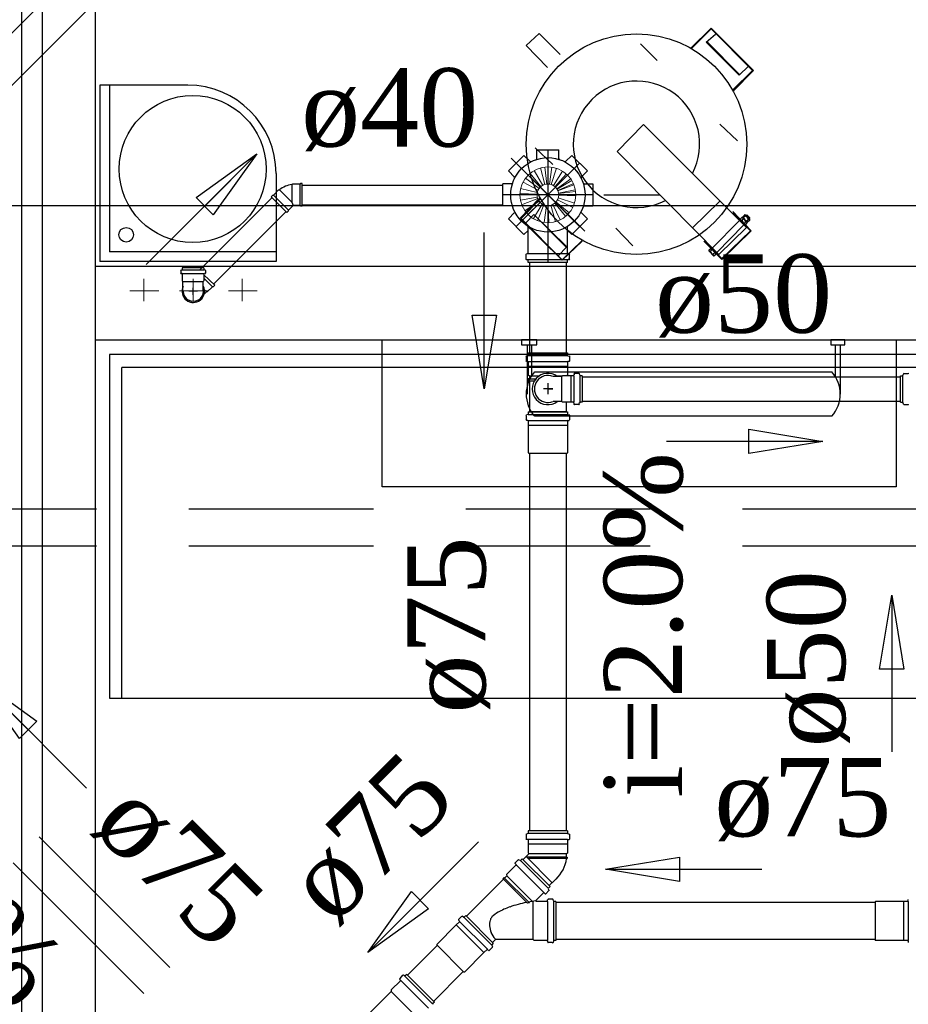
# Model space of a CAD drawing. Header units: millimetres. Extents: x 335 to 739279, y -1 to 84.
# Tile 17 of 244: x 352.34 to 354.74, y 29.16 to 31.83. Entities that reach past the tile are written whole.
import ezdxf

# ---------------------------------------------------------------- set-up
doc = ezdxf.new("R2010")
doc.units = ezdxf.units.MM
doc.header["$MEASUREMENT"] = 0
doc.linetypes.add('DASHDOT', pattern=[25.4, 12.7, -6.35, 0, -6.35])
doc.linetypes.add('Dashed', pattern=[0.75, 0.5, -0.25])
for name, color, linetype, lineweight in [('CV-Sentido tubo', 7, 'Continuous', 20), ('CV-Seção tubo', 1, 'Continuous', 30), ('CV-Textos tubo', 7, 'Continuous', 20), ('Nível 1', 7, 'Continuous', 5), ('Simbolos', 1, 'Continuous', 30), ('SIMBOLOS INT', 8, 'Continuous', 5), ('Simbolos_int', 1, 'Continuous', 30), ('TQ-Sentido tubo', 7, 'Continuous', 20), ('TQ-Seção tubo', 1, 'Continuous', 30), ('TQ-Textos tubo', 7, 'Continuous', 20)]:
    doc.layers.add(name, color=color, linetype=linetype, lineweight=lineweight)
doc.styles.add('TimesNewRoman', font='times.ttf')
doc.dimstyles.get("Standard").update_dxf_attribs({"dimtxt": 0.18, "dimasz": 0.18, "dimexe": 0.18, "dimexo": 0.0625, "dimgap": 0.09, "dimtad": 0, "dimtih": 1, "dimtoh": 1, "dimdec": 4, "dimzin": 0, "dimdsep": 46, "dimtxsty": 'Standard', "dimcen": 0.09, "dimadec": 0, "dimazin": 0, "dimtfac": 1, "dimtdec": 4, "dimtofl": 0, "dimtmove": 0, "dimatfit": 3, "dimfxl": 0, "dimtolj": 1, "dimtzin": 0, "dimarcsym": 0})

msp = doc.modelspace()

# ---------------------------------------------------------------- linework, layer by layer
at = {"color": 7}
for p, q in [((352.3408, 28.0579), (352.3408, 32.1219)), ((352.5398, 32.1219), (352.5398, 28.0579)), ((352.3958, 32.0619), (352.3958, 28.1169)), ((353.7068, 31.7579), (353.7418, 31.7909)), ((353.7988, 31.7339), (353.7418, 31.7909)), ((354.1528, 31.7509), (354.2078, 31.8049)), ((354.1558, 31.7509), (354.2078, 31.8029)), ((354.2078, 31.8049), (354.3228, 31.6909)), ((354.2078, 31.8029), (354.3198, 31.6909)), ((354.1948, 31.7669), (354.2198, 31.7889)), ((354.1948, 31.7669), (354.2838, 31.6779)), ((354.1968, 31.7679), (354.2848, 31.6799)), ((353.7648, 31.6989), (353.7068, 31.7579)), ((354.3198, 31.6909), (354.2668, 31.6379)), ((354.3228, 31.6909), (354.2678, 31.6349)), ((354.2838, 31.6779), (354.3088, 31.7019)), ((353.9538, 31.4709), (354.0248, 31.5439)), ((354.3038, 31.2659), (354.0248, 31.5439)), ((354.2288, 31.1929), (353.9538, 31.4709)), ((353.8658, 31.2559), (353.6668, 31.4529)), ((353.7438, 31.3459), (353.6898, 31.2899)), ((353.7468, 31.3439), (353.6938, 31.2899)), ((353.9178, 31.3539), (354.0678, 31.3539)), ((354.1568, 31.2639), (354.2318, 31.3369)), ((353.6898, 31.2899), (353.8048, 31.1769)), ((353.6938, 31.2899), (353.8048, 31.1779)), ((353.7278, 31.3009), (353.7058, 31.2779)), ((353.7278, 31.3009), (353.8148, 31.2129)), ((353.7278, 31.3009), (353.8168, 31.2129)), ((354.2108, 31.2099), (354.2838, 31.2839)), ((354.3168, 31.2569), (354.2668, 31.3089)), ((354.3148, 31.2569), (354.2668, 31.3049)), ((354.2908, 31.2929), (354.2878, 31.2889)), ((354.2878, 31.2879), (354.2878, 31.2889)), ((354.2928, 31.2929), (354.2908, 31.2929)), ((354.2948, 31.2899), (354.2908, 31.2849)), ((354.2988, 31.2999), (354.2928, 31.2939)), ((354.2928, 31.2929), (354.2928, 31.2939)), ((354.3048, 31.2799), (354.2928, 31.2929)), ((354.2998, 31.2959), (354.2958, 31.2929)), ((354.2998, 31.2999), (354.2988, 31.2999)), ((354.3118, 31.2879), (354.2998, 31.2999)), ((354.3008, 31.2959), (354.3048, 31.2999)), ((354.3008, 31.2959), (354.3048, 31.2999)), ((354.3118, 31.2929), (354.3048, 31.2999)), ((354.3118, 31.2899), (354.3048, 31.2999)), ((354.3088, 31.2879), (354.3048, 31.2839)), ((354.3118, 31.2849), (354.3068, 31.2799)), ((354.3088, 31.2889), (354.3118, 31.2929)), ((354.3088, 31.2889), (354.3118, 31.2899)), ((354.3118, 31.2929), (354.3118, 31.2899)), ((354.3118, 31.2879), (354.3118, 31.2849)), ((354.2238, 31.1979), (354.2958, 31.2719)), ((354.2288, 31.1929), (354.3038, 31.2659)), ((354.2368, 31.1789), (354.3168, 31.2569)), ((354.2368, 31.1819), (354.3148, 31.2569)), ((354.3038, 31.2819), (354.2988, 31.2779)), ((354.2998, 31.2739), (354.3008, 31.2739)), ((354.3048, 31.2779), (354.3008, 31.2739)), ((354.3048, 31.2799), (354.3048, 31.2779)), ((354.3048, 31.2799), (354.3068, 31.2799)), ((353.8168, 31.2129), (353.7938, 31.1889)), ((353.8048, 31.1779), (353.8578, 31.2299)), ((353.8048, 31.1769), (353.8588, 31.2289)), ((354.2368, 31.1789), (354.1878, 31.2289)), ((354.2368, 31.1819), (354.1888, 31.2299)), ((354.2078, 31.2089), (354.2028, 31.2039)), ((354.2028, 31.2019), (354.2028, 31.2039)), ((354.2088, 31.2049), (354.2048, 31.1999)), ((354.2148, 31.1889), (354.2028, 31.2019)), ((354.2148, 31.1889), (354.2028, 31.2019)), ((354.2188, 31.1979), (354.2128, 31.1929)), ((354.2148, 31.1889), (354.2158, 31.1889)), ((354.2208, 31.1939), (354.2158, 31.1889)), ((352.5398, 31.1609), (354.9928, 31.1609)), ((352.5398, 30.9619), (355.7238, 30.9619)), ((353.7098, 30.9479), (353.7098, 30.8149)), ((353.7218, 30.9479), (353.7218, 30.8629)), ((354.5438, 30.9479), (354.5438, 30.8629)), ((354.5578, 30.9479), (354.5578, 30.8149)), ((352.5788, 30.9219), (352.5788, 29.9919)), ((356.0278, 30.9219), (352.5788, 30.9219)), ((352.6118, 29.9919), (352.6118, 30.8869)), ((356.0278, 30.8869), (352.6118, 30.8869)), ((353.7308, 30.8749), (354.5348, 30.8749)), ((354.5348, 30.7549), (353.7308, 30.7549)), ((352.5788, 29.9919), (356.0278, 29.9919))]:
    msp.add_line(p, q, dxfattribs=at)
at = {"color": 8}
for p, q in [((352.7908, 31.6509), (352.5528, 31.6509)), ((352.5528, 31.6509), (352.5528, 31.1739)), ((352.5788, 31.6509), (352.5788, 31.1999)), ((353.0298, 31.4119), (353.0298, 31.1739)), ((353.0298, 31.1999), (352.5788, 31.1999)), ((353.0298, 31.1739), (352.5528, 31.1739))]:
    msp.add_line(p, q, dxfattribs=at)
at = {"color": 7}
for points in [[(354.0168, 31.7629), (354.0618, 31.7179)], [(354.2798, 31.4999), (354.2318, 31.5449)], [(353.7318, 31.4809), (353.7788, 31.4359)], [(353.9958, 31.2159), (353.9498, 31.2639)]]:
    msp.add_lwpolyline(points, dxfattribs=at)
at = {"color": 3}
msp.add_lwpolyline([(365.3852, 27.2475), (348.9989, 27.2475), (348.9989, 31.3252), (365.3852, 31.3252)], close=True, dxfattribs=at)
at = {"color": 7, "linetype": 'Continuous'}
msp.add_lwpolyline([(354.7088, 30.9619), (354.7088, 30.5639), (353.3168, 30.5639), (353.3168, 30.9619)], dxfattribs=at)
at = {"color": 7}
for points in [[(353.6948, 30.9619), (353.6948, 30.9479), (353.7358, 30.9479), (353.7358, 30.9619), (353.6948, 30.9619)], [(354.5318, 30.9619), (354.5318, 30.9479), (354.5698, 30.9479), (354.5698, 30.9619), (354.5318, 30.9619)]]:
    msp.add_lwpolyline(points, close=True, dxfattribs=at)
msp.add_circle((354.0058, 31.4909), 0.2985, dxfattribs=at)
at = {"color": 8}
for centre, radius in [((352.8038, 31.4239), 0.199), ((352.6238, 31.2459), 0.0199)]:
    msp.add_circle(centre, radius, dxfattribs=at)
at = {"color": 7}
for centre, radius, start, end in [((354.0058, 31.4909), 0.1711, 332.454, 297.26), ((354.2888, 31.2879), 0.00224, 158.911, 290.803), ((354.3038, 31.2899), 0.0136, 199.375, 250.339), ((354.2928, 31.2899), 0.00224, 338.911, 110.803), ((354.2888, 31.2769), 0.0136, 19.3754, 70.3387), ((354.2958, 31.2939), 0.00224, 158.911, 290.803), ((354.3088, 31.2959), 0.0136, 199.375, 250.339), ((354.2988, 31.2979), 0.00224, 338.911, 110.803), ((354.2958, 31.2839), 0.0136, 19.3754, 70.3387), ((354.3068, 31.2839), 0.00224, 158.911, 290.803), ((354.3108, 31.2849), 0.00224, 338.911, 110.803), ((354.2998, 31.2769), 0.00224, 158.911, 290.803), ((354.3038, 31.2799), 0.00224, 338.911, 110.803), ((354.2038, 31.2039), 0.00224, 158.911, 290.803), ((354.2188, 31.2049), 0.0136, 199.375, 250.339), ((354.2148, 31.1919), 0.00224, 158.911, 290.803), ((353.7968, 30.8149), 0.0897, 138.256, 221.744), ((354.4678, 30.8149), 0.0897, 318.256, 41.7442)]:
    msp.add_arc(centre, radius, start, end, dxfattribs=at)
at = {"color": 8}
msp.add_arc((352.7908, 31.4119), 0.2388, 0, 90, dxfattribs=at)
at = {"layer": 'CV-Seção tubo'}
for p, q in [((353.8588, 30.8619), (354.7205, 30.8619)), ((353.8588, 30.7952), (354.7205, 30.7952))]:
    msp.add_line(p, q, dxfattribs=at)
at = {"layer": 'Nível 1'}
for p, q in [((353.7518, 31.3789), (353.7288, 31.4199)), ((353.7578, 31.3819), (353.7458, 31.4269)), ((353.7628, 31.3829), (353.7578, 31.4289)), ((353.7698, 31.3829), (353.7768, 31.4289)), ((353.7748, 31.3819), (353.7888, 31.4259)), ((353.7808, 31.3789), (353.8058, 31.4179)), ((353.7418, 31.3709), (353.7048, 31.3989)), ((353.7468, 31.3769), (353.7178, 31.4119)), ((353.7848, 31.3759), (353.8158, 31.4099)), ((353.7868, 31.3749), (353.8188, 31.4069)), ((353.7898, 31.3699), (353.8278, 31.3969)), ((353.7908, 31.3689), (353.8308, 31.3929)), ((353.7368, 31.3599), (353.6918, 31.3709)), ((353.7398, 31.3669), (353.6988, 31.3879)), ((353.7928, 31.3659), (353.8348, 31.3849)), ((353.7928, 31.3649), (353.8358, 31.3809)), ((353.7948, 31.3589), (353.8398, 31.3679)), ((353.7368, 31.3559), (353.6908, 31.3579)), ((353.7368, 31.3479), (353.6918, 31.3399)), ((353.7388, 31.3439), (353.6948, 31.3269)), ((353.7418, 31.3369), (353.7038, 31.3109)), ((353.7918, 31.3409), (353.8338, 31.3199)), ((353.7938, 31.3459), (353.8378, 31.3319)), ((353.7948, 31.3579), (353.8408, 31.3629)), ((353.7948, 31.3529), (353.8408, 31.3509)), ((353.7448, 31.3329), (353.7118, 31.3009)), ((353.7508, 31.3289), (353.7268, 31.2899)), ((353.7548, 31.3269), (353.7378, 31.2839)), ((353.7618, 31.3249), (353.7558, 31.2789)), ((353.7668, 31.3249), (353.7688, 31.2779)), ((353.7738, 31.3259), (353.7868, 31.2809)), ((353.7788, 31.3279), (353.7988, 31.2859)), ((353.7848, 31.3319), (353.8138, 31.2959)), ((353.7878, 31.3349), (353.8238, 31.3049))]:
    msp.add_line(p, q, dxfattribs=at)
for radius in [0.0756, 0.0293]:
    msp.add_circle((353.7658, 31.3539), radius, dxfattribs=at)
at = {"layer": 'Simbolos'}
for p, q in [((353.7358, 31.4519), (353.7358, 31.4759)), ((353.7358, 31.4519), (353.7358, 31.4759)), ((353.7358, 31.4759), (353.7958, 31.4759)), ((353.7358, 31.4759), (353.7958, 31.4759)), ((353.7958, 31.4519), (353.7958, 31.4759)), ((353.7958, 31.4519), (353.7958, 31.4759)), ((353.6588, 31.4189), (353.7008, 31.4609)), ((353.6588, 31.4189), (353.7008, 31.4609)), ((353.7178, 31.4439), (353.7008, 31.4609)), ((353.7178, 31.4439), (353.7008, 31.4609)), ((353.8138, 31.4439), (353.8308, 31.4609)), ((353.8138, 31.4439), (353.8308, 31.4609)), ((353.8308, 31.4609), (353.8728, 31.4189)), ((353.8308, 31.4609), (353.8728, 31.4189)), ((353.6758, 31.4019), (353.6588, 31.4189)), ((353.6758, 31.4019), (353.6588, 31.4189)), ((353.8558, 31.4019), (353.8728, 31.4189)), ((353.8558, 31.4019), (353.8728, 31.4189)), ((353.0224, 31.3532), (353.0366, 31.3674)), ((353.0366, 31.3674), (353.0394, 31.3674)), ((353.0748, 31.3829), (353.0726, 31.3808)), ((353.0946, 31.3829), (353.0748, 31.3829)), ((353.096, 31.3843), (353.0946, 31.3829)), ((353.1002, 31.3843), (353.096, 31.3843)), ((353.1002, 31.3235), (353.1002, 31.3843)), ((353.6438, 31.3239), (353.6438, 31.3839)), ((353.6438, 31.3239), (353.6438, 31.3839)), ((353.6678, 31.3839), (353.6438, 31.3839)), ((353.6678, 31.3839), (353.6438, 31.3839)), ((353.8638, 31.3839), (353.8878, 31.3839)), ((353.8878, 31.3839), (353.8878, 31.3239)), ((353.0168, 31.349), (353.021, 31.3532)), ((353.0592, 31.3065), (353.0168, 31.349)), ((353.021, 31.3532), (353.0224, 31.3532)), ((353.0592, 31.3065), (353.0635, 31.3108)), ((353.0635, 31.3122), (353.0762, 31.3249)), ((353.0635, 31.3108), (353.0635, 31.3122)), ((353.0946, 31.3249), (353.0762, 31.3249)), ((353.096, 31.3235), (353.0946, 31.3249)), ((353.1002, 31.3235), (353.096, 31.3235)), ((353.6678, 31.3239), (353.6438, 31.3239)), ((353.6678, 31.3239), (353.6438, 31.3239)), ((353.8638, 31.3239), (353.8878, 31.3239)), ((353.6758, 31.3059), (353.6588, 31.2889)), ((353.7008, 31.2469), (353.6588, 31.2889)), ((353.8728, 31.2889), (353.8308, 31.2469)), ((353.8558, 31.3059), (353.8728, 31.2889)), ((353.7128, 31.2579), (353.7008, 31.2469)), ((353.7128, 31.1959), (353.7128, 31.2679)), ((353.8188, 31.1959), (353.8188, 31.2679)), ((353.8188, 31.2579), (353.8308, 31.2469)), ((353.7068, 31.1799), (353.7068, 31.1929)), ((353.7078, 31.1939), (353.7108, 31.1949)), ((353.7078, 31.1789), (353.7108, 31.1789)), ((353.7128, 31.1709), (353.7128, 31.1769)), ((353.8188, 31.1709), (353.8188, 31.1769)), ((353.8238, 31.1939), (353.8208, 31.1949)), ((353.8238, 31.1789), (353.8208, 31.1789)), ((353.8248, 31.1799), (353.8248, 31.1929)), ((352.7725, 31.1502), (352.7745, 31.1512)), ((352.8345, 31.1562), (352.7755, 31.1562)), ((352.7755, 31.1562), (352.7755, 31.1522)), ((352.8345, 31.1562), (352.8345, 31.1522)), ((352.8375, 31.1502), (352.8355, 31.1512)), ((353.8188, 31.1709), (353.7128, 31.1709)), ((352.7715, 31.1492), (352.7715, 31.1422)), ((352.7725, 31.1412), (352.7745, 31.1412)), ((352.7755, 31.1402), (352.7755, 31.1212)), ((352.8345, 31.1402), (352.8345, 31.1212)), ((352.8635, 31.1092), (352.8345, 31.1372)), ((352.8375, 31.1412), (352.8355, 31.1412)), ((352.8385, 31.1492), (352.8385, 31.1422)), ((352.7755, 31.1212), (352.7775, 31.1192)), ((352.7775, 31.1062), (352.7775, 31.1192)), ((352.7775, 31.0932), (352.7775, 31.1062)), ((352.8345, 31.1212), (352.8325, 31.1192)), ((352.8325, 31.1062), (352.8325, 31.1192)), ((352.8325, 31.0932), (352.8325, 31.1062)), ((352.8575, 31.1052), (352.8435, 31.0912)), ((352.8595, 31.1052), (352.8575, 31.1052)), ((352.8635, 31.1092), (352.8595, 31.1052)), ((352.8335, 31.0832), (352.8415, 31.0912)), ((352.8435, 31.0912), (352.8415, 31.0912)), ((353.7068, 30.9166), (353.7068, 30.9046)), ((353.7118, 30.9186), (353.7078, 30.9176)), ((353.7128, 30.9266), (353.8188, 30.9266)), ((353.7128, 30.9266), (353.7128, 30.9206)), ((353.8188, 30.9266), (353.8188, 30.9206)), ((353.8198, 30.9186), (353.8238, 30.9176)), ((353.8248, 30.9166), (353.8248, 30.9046)), ((353.7118, 30.9036), (353.7078, 30.9036)), ((353.7128, 30.9016), (353.7128, 30.8906)), ((353.7128, 30.8906), (353.7128, 30.8666)), ((353.8188, 30.9016), (353.8188, 30.8906)), ((353.8188, 30.8906), (353.8188, 30.8666)), ((353.8198, 30.9036), (353.8238, 30.9036)), ((353.7128, 30.8666), (353.7158, 30.8646)), ((353.7158, 30.8646), (353.7158, 30.8556)), ((353.8038, 30.8626), (353.7798, 30.8626)), ((353.8058, 30.8646), (353.8038, 30.8626)), ((353.8288, 30.8646), (353.8058, 30.8646)), ((353.8188, 30.8666), (353.8168, 30.8646)), ((353.8348, 30.8646), (353.8288, 30.8646)), ((353.8368, 30.8696), (353.8368, 30.8666)), ((353.8498, 30.8706), (353.8378, 30.8706)), ((353.8508, 30.8696), (353.8518, 30.8656)), ((353.8588, 30.8646), (353.8538, 30.8646)), ((353.8588, 30.8646), (353.8588, 30.7926)), ((354.7205, 30.7926), (354.7205, 30.8646)), ((354.7205, 30.8646), (354.7265, 30.8646)), ((354.7285, 30.8696), (354.7275, 30.8656)), ((354.7305, 30.8706), (354.7415, 30.8706)), ((353.7128, 30.8556), (353.7128, 30.8516)), ((353.7148, 30.8556), (353.7128, 30.8556)), ((353.7148, 30.8506), (353.7128, 30.8516)), ((353.7158, 30.8506), (353.7158, 30.7666)), ((353.8038, 30.7946), (353.7798, 30.7946)), ((353.8058, 30.7926), (353.8038, 30.7946)), ((353.8288, 30.7926), (353.8058, 30.7926)), ((353.8158, 30.7926), (353.8158, 30.7666)), ((353.8348, 30.7926), (353.8288, 30.7926)), ((353.8368, 30.7876), (353.8368, 30.7906)), ((353.8498, 30.7866), (353.8378, 30.7866)), ((353.8508, 30.7876), (353.8518, 30.7916)), ((353.8588, 30.7926), (353.8538, 30.7926)), ((354.7205, 30.7926), (354.7265, 30.7926)), ((354.7285, 30.7876), (354.7275, 30.7916)), ((354.7305, 30.7866), (354.7415, 30.7866)), ((353.7068, 30.7566), (353.7068, 30.7456)), ((353.7118, 30.7596), (353.7078, 30.7586)), ((353.7128, 30.7666), (353.8188, 30.7666)), ((353.7128, 30.7666), (353.7128, 30.7606)), ((353.8188, 30.7666), (353.8188, 30.7606)), ((353.8198, 30.7596), (353.8238, 30.7586)), ((353.8248, 30.7566), (353.8248, 30.7456)), ((353.7108, 30.7436), (353.7078, 30.7436)), ((353.7128, 30.7426), (353.7128, 30.7306)), ((353.7128, 30.7306), (353.7128, 30.6556)), ((353.8188, 30.7426), (353.8188, 30.7306)), ((353.8188, 30.7306), (353.8188, 30.6556)), ((353.8208, 30.7436), (353.8238, 30.7436)), ((353.7128, 30.6556), (353.7138, 30.6546)), ((353.7138, 30.6546), (353.8178, 30.6546)), ((353.8188, 30.6556), (353.8178, 30.6546)), ((353.8188, 29.6325), (353.7128, 29.6325)), ((353.7128, 29.6325), (353.7128, 29.6265)), ((353.8188, 29.6325), (353.8188, 29.6265)), ((353.7068, 29.6225), (353.7068, 29.6115)), ((353.7118, 29.6255), (353.7078, 29.6235)), ((353.7118, 29.6095), (353.7078, 29.6095)), ((353.7128, 29.6085), (353.7128, 29.5965)), ((353.8188, 29.6085), (353.8188, 29.5965)), ((353.8198, 29.6255), (353.8238, 29.6235)), ((353.8198, 29.6095), (353.8238, 29.6095)), ((353.8248, 29.6225), (353.8248, 29.6115)), ((353.7128, 29.5965), (353.7128, 29.5725)), ((353.8188, 29.5965), (353.8188, 29.5725)), ((353.6853, 29.5544), (353.6768, 29.5459)), ((353.6902, 29.5523), (353.6867, 29.5544)), ((353.6966, 29.5572), (353.6924, 29.553)), ((353.6966, 29.5572), (353.7716, 29.4823)), ((353.7138, 29.5705), (353.7068, 29.5635)), ((353.7128, 29.5725), (353.7138, 29.5725)), ((353.8188, 29.5725), (353.8158, 29.5705)), ((353.8158, 29.5705), (353.8158, 29.5615)), ((353.8158, 29.5615), (353.8178, 29.5615)), ((353.8158, 29.5575), (353.8178, 29.5575)), ((353.8178, 29.5615), (353.8178, 29.5575)), ((353.6789, 29.5395), (353.6542, 29.5148)), ((353.6796, 29.5417), (353.6768, 29.5445)), ((353.6457, 29.5021), (353.5453, 29.4016)), ((353.6471, 29.5063), (353.6443, 29.5035)), ((353.6457, 29.5021), (353.6443, 29.5035)), ((353.6485, 29.5049), (353.6471, 29.5063)), ((353.6549, 29.5112), (353.6485, 29.5049)), ((353.6542, 29.5148), (353.6549, 29.5112)), ((353.7908, 29.5055), (353.7778, 29.4925)), ((353.7666, 29.4759), (353.7687, 29.4724)), ((353.7716, 29.4823), (353.7673, 29.478)), ((353.7539, 29.4646), (353.7334, 29.4441)), ((353.756, 29.4653), (353.7588, 29.4625)), ((353.7687, 29.4709), (353.7602, 29.4625)), ((353.7652, 29.4434), (353.7652, 29.4462)), ((353.7779, 29.4476), (353.7666, 29.4476)), ((353.7807, 29.4434), (353.78, 29.4469)), ((354.7415, 29.4439), (354.7415, 29.4469)), ((353.7107, 29.437), (353.7079, 29.4398)), ((353.7157, 29.4377), (353.7107, 29.437)), ((353.7157, 29.4377), (353.7129, 29.4405)), ((353.7638, 29.4419), (353.7341, 29.4419)), ((353.7878, 29.4419), (353.7822, 29.4419)), ((353.7878, 29.4419), (353.7878, 29.3359)), ((354.6535, 29.4419), (354.6525, 29.4409)), ((354.6525, 29.4409), (354.6525, 29.3369)), ((354.7285, 29.4419), (354.6535, 29.4419)), ((354.7405, 29.4419), (354.7285, 29.4419)), ((353.5318, 29.4009), (353.5241, 29.3932)), ((353.5375, 29.3995), (353.534, 29.4016)), ((353.5432, 29.4038), (353.5389, 29.3995)), ((353.5432, 29.4038), (353.6181, 29.3288)), ((353.5177, 29.3783), (353.4647, 29.3253)), ((353.5262, 29.3868), (353.5177, 29.3783)), ((353.5255, 29.3889), (353.5234, 29.391)), ((353.6238, 29.3387), (353.616, 29.3309)), ((353.7256, 29.3387), (353.6238, 29.3387)), ((353.7284, 29.3359), (353.7256, 29.3387)), ((353.4647, 29.3253), (353.4647, 29.3239)), ((353.4647, 29.3239), (353.5382, 29.2503)), ((353.6011, 29.3118), (353.5927, 29.3034)), ((353.6153, 29.3175), (353.6075, 29.3097)), ((353.6181, 29.3288), (353.6139, 29.3246)), ((353.6139, 29.3232), (353.616, 29.3196)), ((353.7638, 29.3359), (353.7284, 29.3359)), ((353.7652, 29.3345), (353.7652, 29.3316)), ((353.7779, 29.3302), (353.7666, 29.3302)), ((353.7807, 29.3345), (353.78, 29.3309)), ((353.7878, 29.3359), (353.7822, 29.3359)), ((354.6535, 29.3359), (354.6525, 29.3369)), ((354.7285, 29.3359), (354.6535, 29.3359)), ((354.7405, 29.3359), (354.7285, 29.3359)), ((354.7415, 29.3339), (354.7415, 29.3309)), ((353.5927, 29.3034), (353.5396, 29.2503)), ((353.6033, 29.3111), (353.6054, 29.309)), ((353.3725, 29.2422), (353.3645, 29.2332)), ((353.3665, 29.2292), (353.3645, 29.2322)), ((353.3775, 29.2402), (353.3745, 29.2422)), ((353.3835, 29.2442), (353.3795, 29.2402)), ((353.4585, 29.1692), (353.3835, 29.2442)), ((353.5396, 29.2503), (353.5382, 29.2503)), ((353.3665, 29.2272), (353.3415, 29.2022)), ((353.3415, 29.1982), (353.2725, 29.1292)), ((353.3415, 29.2022), (353.3415, 29.1982)), ((353.4585, 29.1692), (353.4545, 29.1652))]:
    msp.add_line(p, q, dxfattribs=at)
msp.add_circle((353.7658, 31.3539), 0.1007, dxfattribs=at)
for centre, radius, start, end in [((353.7198, 31.4459), 0.002, 225, 296.839), ((353.7338, 31.4519), 0.002, 288.161, 0.0001), ((353.7978, 31.4519), 0.002, 180, 251.839), ((353.8118, 31.4459), 0.002, 243.161, 315), ((353.6738, 31.3999), 0.002, 333.161, 45.0001), ((353.8578, 31.3999), 0.002, 135, 206.839), ((353.0847, 31.3051), 0.0779, 98.9328, 126.067), ((353.6678, 31.3859), 0.002, 270, 341.839), ((353.8638, 31.3859), 0.002, 198.161, 270), ((353.6678, 31.3219), 0.002, 18.1611, 90.0001), ((353.8638, 31.3219), 0.002, 90.0001, 161.839), ((353.7108, 31.2679), 0.002, 0.0001, 57.3871), ((353.8208, 31.2679), 0.002, 122.613, 180), ((353.7078, 31.1929), 0.00133, 95.0001, 180), ((353.7078, 31.1799), 0.00133, 180, 265), ((353.7108, 31.1959), 0.00133, 275, 0.0001), ((353.7108, 31.1769), 0.00133, 0.0001, 85.0001), ((353.8208, 31.1959), 0.00133, 180, 265), ((353.8208, 31.1769), 0.00133, 95.0001, 180), ((353.8238, 31.1929), 0.00133, 0.0001, 85.0001), ((353.8238, 31.1799), 0.00133, 275, 0.0001), ((352.7725, 31.1492), 0.00133, 105, 180), ((352.7745, 31.1522), 0.00133, 285, 0.0001), ((352.8355, 31.1522), 0.00133, 180, 255), ((352.8375, 31.1492), 0.00133, 0.0001, 75.0001), ((352.7725, 31.1422), 0.00133, 180, 265), ((352.7745, 31.1402), 0.00133, 0.0001, 85.0001), ((352.8355, 31.1402), 0.00133, 95.0001, 180), ((352.8375, 31.1422), 0.00133, 275, 0.0001), ((352.8055, 31.0932), 0.0274, 180, 0.0001), ((353.7078, 30.9166), 0.00133, 105, 180), ((353.7118, 30.9206), 0.00133, 285, 0), ((353.8198, 30.9206), 0.00133, 180, 255), ((353.8238, 30.9166), 0.00133, 0, 75), ((353.7078, 30.9046), 0.00133, 180, 265), ((353.7118, 30.9016), 0.00133, 0, 85), ((353.8198, 30.9016), 0.00133, 95, 180), ((353.8238, 30.9046), 0.00133, 275, 0), ((353.7658, 30.8286), 0.0365, 67.953, 292.047), ((353.8348, 30.8666), 0.00133, 270, 355), ((353.8378, 30.8696), 0.00133, 90, 175), ((353.8498, 30.8696), 0.00133, 15, 90), ((353.8538, 30.8666), 0.00133, 195, 270), ((354.7265, 30.8666), 0.00133, 270, 345), ((354.7305, 30.8696), 0.00133, 90, 165), ((354.7415, 30.8696), 0.00133, 5, 90), ((353.8348, 30.7906), 0.00133, 5, 90), ((353.8378, 30.7876), 0.00133, 185, 270), ((353.8498, 30.7876), 0.00133, 270, 345), ((353.8538, 30.7906), 0.00133, 90, 165), ((354.7265, 30.7906), 0.00133, 15, 90), ((354.7305, 30.7876), 0.00133, 195, 270), ((354.7415, 30.7876), 0.00133, 270, 355), ((353.7078, 30.7566), 0.00133, 105, 180), ((353.7118, 30.7606), 0.00133, 285, 0), ((353.8198, 30.7606), 0.00133, 180, 255), ((353.8238, 30.7566), 0.00133, 0, 75), ((353.7078, 30.7456), 0.00133, 180, 265), ((353.7108, 30.7426), 0.00133, 0, 85), ((353.8208, 30.7426), 0.00133, 95, 180), ((353.8238, 30.7456), 0.00133, 275, 0), ((353.7078, 29.6225), 0.00133, 105, 180), ((353.7078, 29.6115), 0.00133, 180, 265), ((353.7118, 29.6085), 0.00133, 0, 84.9998), ((353.7118, 29.6265), 0.00133, 285, 0), ((353.8198, 29.6265), 0.00133, 180, 255), ((353.8198, 29.6085), 0.00133, 95.0003, 180), ((353.8238, 29.6115), 0.00133, 275, 0), ((353.8238, 29.6225), 0.00133, 0, 75), ((353.686, 29.5537), 0.00133, 60, 135), ((353.6917, 29.5537), 0.00133, 240, 315), ((353.7128, 29.5715), 0.00133, 315, 45.0001), ((353.7218, 29.5715), 0.0959, 313.684, 351.57), ((353.6775, 29.5452), 0.00133, 135, 220), ((353.6782, 29.5402), 0.00133, 315, 40), ((353.768, 29.4773), 0.00133, 135, 210), ((353.768, 29.4716), 0.00133, 315, 30), ((353.7546, 29.4639), 0.00133, 50, 135), ((353.7595, 29.4632), 0.00133, 230, 315), ((353.7666, 29.4462), 0.00133, 90, 175), ((353.7786, 29.4469), 0.00133, 15, 90), ((353.7249, 29.2489), 0.1886, 109.336, 119.86), ((353.7758, 29.1047), 0.3412, 101.516, 109.336), ((353.7758, 29.1047), 0.3412, 101.458, 101.516), ((353.7758, 29.1047), 0.3412, 97.1821, 100.594), ((353.7341, 29.4434), 0.00133, 135, 270), ((353.7638, 29.4434), 0.00133, 270, 355), ((353.7822, 29.4434), 0.00133, 195, 270), ((354.7405, 29.4439), 0.00133, 270, 355), ((353.5248, 29.3925), 0.00133, 135, 220), ((353.5326, 29.4002), 0.00133, 60, 135), ((353.5382, 29.4002), 0.00133, 240, 315), ((353.6478, 29.3783), 0.0401, 160.866, 185.286), ((353.6337, 29.384), 0.0251, 139.135, 160.866), ((353.6754, 29.3352), 0.0891, 119.86, 133.401), ((353.5248, 29.3882), 0.00133, 315, 40), ((353.6627, 29.3804), 0.055, 185.286, 203.924), ((353.6803, 29.3882), 0.0751, 203.924, 219.852), ((353.6803, 29.3882), 0.0751, 219.852, 221.341), ((353.6026, 29.3104), 0.00133, 50, 135), ((353.6146, 29.3239), 0.00133, 135, 210), ((353.6146, 29.3182), 0.00133, 315, 30), ((353.7638, 29.3345), 0.00133, 5, 90), ((353.7666, 29.3316), 0.00133, 185, 270), ((353.7786, 29.3309), 0.00133, 270, 345), ((353.7822, 29.3345), 0.00133, 90, 165), ((354.7405, 29.3339), 0.00133, 5, 90), ((353.6068, 29.3104), 0.00133, 230, 315), ((353.3655, 29.2322), 0.00133, 135, 220), ((353.3735, 29.2412), 0.00133, 59.9996, 135.001), ((353.3785, 29.2412), 0.00133, 240, 315), ((353.3655, 29.2282), 0.00133, 315, 40.0003), ((353.4555, 29.1642), 0.00133, 135, 210)]:
    msp.add_arc(centre, radius, start, end, dxfattribs=at)
at = {"layer": 'SIMBOLOS INT', "linetype": 'Continuous'}
for p, q in [((352.6718, 31.0659), (352.6718, 31.1269)), ((352.8048, 31.0659), (352.8048, 31.1269)), ((352.9378, 31.0659), (352.9378, 31.1269)), ((352.6718, 31.0939), (352.6338, 31.0939)), ((352.6338, 31.0939), (352.7118, 31.0939)), ((352.6718, 31.0939), (352.6718, 31.0659)), ((352.8048, 31.0939), (352.7678, 31.0939)), ((352.7678, 31.0939), (352.8458, 31.0939)), ((352.8048, 31.0939), (352.8048, 31.0659)), ((352.9378, 31.0939), (352.9008, 31.0939)), ((352.9008, 31.0939), (352.9788, 31.0939)), ((352.9378, 31.0939), (352.9378, 31.0659))]:
    msp.add_line(p, q, dxfattribs=at)
at = {"layer": 'Simbolos_int', "linetype": 'DASHDOT', "ltscale": 0.05}
for p, q in [((353.7658, 31.4759), (353.7658, 31.1709)), ((353.8518, 31.2679), (353.6798, 31.4399)), ((353.8518, 31.4399), (353.6798, 31.2679)), ((353.8878, 31.3539), (353.6438, 31.3539))]:
    msp.add_line(p, q, dxfattribs=at)
at = {"layer": 'Simbolos_int'}
for p, q in [((353.0726, 31.3341), (353.0394, 31.3674)), ((353.0726, 31.3808), (353.0726, 31.3341)), ((353.0946, 31.3249), (353.0946, 31.3829)), ((353.0224, 31.3532), (353.0635, 31.3122)), ((353.0726, 31.3341), (353.0741, 31.3299)), ((353.0741, 31.3299), (353.0762, 31.3249)), ((353.7128, 31.1949), (353.8188, 31.1949)), ((353.7128, 31.1789), (353.8188, 31.1789)), ((352.7755, 31.1512), (352.8345, 31.1512)), ((352.7755, 31.1412), (352.8345, 31.1412)), ((352.8575, 31.1052), (352.8345, 31.1282)), ((352.7775, 31.1192), (352.8325, 31.1192)), ((352.8055, 31.0832), (352.8055, 31.1022)), ((352.8415, 31.0912), (352.8355, 31.0972)), ((352.8165, 31.0932), (352.7935, 31.0932)), ((353.7128, 30.9196), (353.8188, 30.9196)), ((353.7128, 30.9026), (353.8188, 30.9026)), ((353.7128, 30.8906), (353.8188, 30.8906)), ((353.7158, 30.8646), (353.7428, 30.8646)), ((353.7888, 30.8646), (353.8058, 30.8646)), ((353.8038, 30.7946), (353.8038, 30.8626)), ((353.8288, 30.7926), (353.8288, 30.8646)), ((353.8358, 30.8646), (353.8358, 30.7926)), ((353.8528, 30.8646), (353.8528, 30.7926)), ((354.7275, 30.7926), (354.7275, 30.8646)), ((353.7148, 30.8556), (353.7328, 30.8556)), ((353.7148, 30.8506), (353.7298, 30.8506)), ((353.7658, 30.8446), (353.7658, 30.8146)), ((353.7788, 30.8286), (353.7538, 30.8286)), ((353.7658, 30.8286), (353.7788, 30.8286)), ((353.7128, 30.7596), (353.8188, 30.7596)), ((353.8158, 30.7666), (353.7158, 30.7666)), ((353.7128, 30.7436), (353.8188, 30.7436)), ((353.7128, 30.7306), (353.8188, 30.7306)), ((353.8188, 29.6255), (353.7128, 29.6255)), ((353.8188, 29.6095), (353.7128, 29.6095)), ((353.8188, 29.5965), (353.7128, 29.5965)), ((353.6917, 29.5523), (353.7666, 29.4773)), ((353.7068, 29.5635), (353.7778, 29.4925)), ((353.8158, 29.5615), (353.7088, 29.5615)), ((353.8158, 29.5705), (353.7138, 29.5705)), ((353.8158, 29.5575), (353.7138, 29.5575)), ((353.6803, 29.5409), (353.7553, 29.466)), ((353.7079, 29.4398), (353.6457, 29.5021)), ((353.7129, 29.4405), (353.6485, 29.5049)), ((353.7235, 29.4427), (353.6549, 29.5112)), ((353.7256, 29.3387), (353.7263, 29.4427)), ((353.7652, 29.4419), (353.7652, 29.3359)), ((353.7807, 29.4419), (353.7807, 29.3359)), ((354.7285, 29.4419), (354.7285, 29.3359)), ((354.7415, 29.4419), (354.7415, 29.3359)), ((353.5382, 29.3988), (353.6132, 29.3239)), ((353.616, 29.3309), (353.5453, 29.4016)), ((353.5177, 29.3783), (353.5927, 29.3034)), ((353.5269, 29.3875), (353.6019, 29.3125)), ((353.4535, 29.1642), (353.3785, 29.2392)), ((353.4425, 29.1532), (353.3675, 29.2282)), ((353.4145, 29.1252), (353.3415, 29.1982))]:
    msp.add_line(p, q, dxfattribs=at)
for centre, radius, start, end in [((352.8055, 31.0932), 0.0304, 154.623, 25.3769), ((352.8055, 31.0932), 0.0304, 154.623, 340.377), ((353.7658, 30.8286), 0.0424, 52.861, 307.139)]:
    msp.add_arc(centre, radius, start, end, dxfattribs=at)
at = {"layer": 'TQ-Seção tubo', "color": 5}
for p, q in [((352.7139, 32.1917), (351.5479, 31.0257)), ((352.7846, 32.1209), (351.6186, 30.955))]:
    msp.add_line(p, q, dxfattribs=at)
at = {"layer": 'TQ-Seção tubo'}
for p, q in [((353.1002, 31.3806), (353.6438, 31.3806)), ((352.8222, 31.1497), (353.0191, 31.3466)), ((353.1002, 31.3272), (353.6438, 31.3272)), ((352.86, 31.112), (353.0569, 31.3089)), ((353.7158, 31.1709), (353.7158, 30.9266)), ((353.8158, 31.1709), (353.8158, 30.9266)), ((353.7158, 30.6546), (353.7158, 29.6325)), ((353.8158, 30.6546), (353.8158, 29.6325)), ((353.707, 29.5633), (353.6987, 29.5551)), ((353.7777, 29.4926), (353.7694, 29.4844)), ((354.6525, 29.4389), (353.7878, 29.4389)), ((354.6525, 29.3389), (353.7878, 29.3389)), ((353.4661, 29.3225), (353.3856, 29.242)), ((353.5368, 29.2517), (353.4564, 29.1713))]:
    msp.add_line(p, q, dxfattribs=at)
at = {"layer": 'TQ-Seção tubo', "linetype": 'Dashed'}
for p, q in [((354.7932, 30.5033), (351.5893, 30.5033)), ((354.7932, 30.4033), (351.5893, 30.4033)), ((353.2723, 28.7328), (351.6018, 30.4033)), ((353.2016, 28.6621), (351.5893, 30.2744))]:
    msp.add_line(p, q, dxfattribs=at)

# ---------------------------------------------------------------- texts
at = {"layer": 'CV-Textos tubo', "insert": (354.2958, 30.9678), "char_height": 0.2118, "width": 0.896301, "attachment_point": 8, "line_spacing_factor": 0.798, "style": 'TimesNewRoman'}
msp.add_mtext('ø50', dxfattribs=at)
at = {"layer": 'CV-Textos tubo', "insert": (354.584, 30.0984), "char_height": 0.2118, "width": 0.896301, "attachment_point": 8, "rotation": 90.0002, "line_spacing_factor": 0.798, "style": 'TimesNewRoman'}
msp.add_mtext('ø50', dxfattribs=at)
at = {"layer": 'TQ-Textos tubo', "char_height": 0.2118, "width": 0.896301, "line_spacing_factor": 0.798, "style": 'TimesNewRoman'}
for s, insert, attachment_point in [('ø40', (353.0975, 31.4713), 7), ('ø75', (354.4564, 29.6045), 8)]:
    msp.add_mtext(s, dxfattribs=dict(at, insert=insert, attachment_point=attachment_point))
at = {"layer": 'TQ-Textos tubo', "char_height": 0.2118, "line_spacing_factor": 0.798, "style": 'TimesNewRoman'}
for s, insert, width, attachment_point, rotation in [('i=2.0%', (354.1339, 30.1899), 1.74329, 8, 90.0002), ('ø75', (353.6099, 30.1899), 0.896301, 8, 90.0002), ('i=2.0%', (351.9892, 29.4656), 1.74329, 8, 314.9999), ('ø75', (353.3637, 29.5324), 0.896301, 8, 45.0001), ('ø75', (352.5156, 29.6321), 0.896301, 7, 314.9999)]:
    msp.add_mtext(s, dxfattribs=dict(at, insert=insert, width=width, attachment_point=attachment_point, rotation=rotation))

# ---------------------------------------------------------------- leaders
at = {"layer": 'CV-Sentido tubo'}
for points in [[(354.5105, 30.6867), (354.0869, 30.6867)], [(354.6971, 30.2704), (354.6971, 29.8468)]]:
    msp.add_leader(points, dimstyle='Standard', override={"dimasz": 0.2, "dimldrblk": 'CLOSED'}, dxfattribs=at)
at = {"layer": 'TQ-Sentido tubo'}
for points in [[(352.9778, 31.4649), (352.6783, 31.1654)], [(353.5936, 30.8287), (353.5936, 31.2523)], [(352.2171, 30.0475), (352.5166, 29.748)], [(353.2782, 29.3038), (353.5777, 29.6033)], [(353.922, 29.5286), (354.3456, 29.5286)]]:
    msp.add_leader(points, dimstyle='Standard', override={"dimasz": 0.2, "dimldrblk": 'CLOSED'}, dxfattribs=at)

doc.saveas('drawing.dxf')
